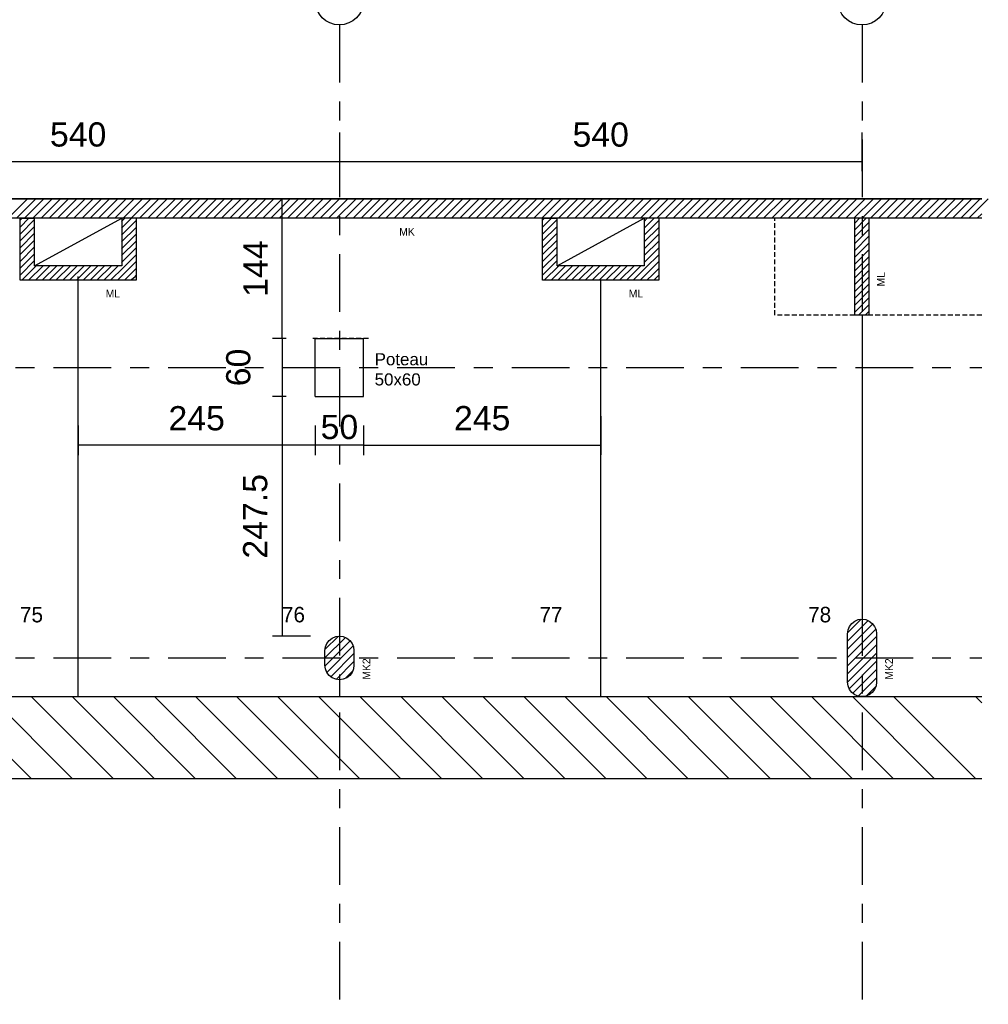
# Model space of a CAD drawing. Header units: centimetres. Extents: x -457644 to -429081, y -148214 to -140337.
# Tile 20 of 31: x -432332 to -431331, y -143036 to -142019. Entities that reach past the tile are written whole.
import ezdxf

# ---------------------------------------------------------------- set-up
doc = ezdxf.new("R2010")
doc.units = ezdxf.units.CM
doc.header["$LTSCALE"] = 20
for name, pattern in [('CACHE', [0.375, 0.25, -0.125]), ('DXK_LINE_DOT3', [5.9187, 2.979, -0.9799, 0.9799, -0.9799]), ('HIDDEN', [0.375, 0.25, -0.125])]:
    doc.linetypes.add(name, pattern=pattern)
doc.layers.get('DEFPOINTS').update_dxf_attribs({"color": 31})
for name, color, linetype in [('1', 7, 'Continuous'), ('100', 7, 'Continuous'), ('120', 7, 'Continuous'), ('130', 7, 'Continuous'), ('150', 7, 'Continuous'), ('3', 7, 'Continuous'), ('GO-0-COTES', 3, 'Continuous'), ('GO-1-BET-CAC', 6, 'CACHE'), ('GO-1-BET-POT', 40, 'Continuous'), ('MAILLAGE', 7, 'Continuous')]:
    doc.layers.add(name, color=color, linetype=linetype)
doc.layers.add('S-FNDN-____-IDEN', color=7, linetype='Continuous', lineweight=30)
doc.styles.add('Arial', font='arial.ttf')
doc.styles.add('MTFONT', font='txt')
doc.dimstyles.new('EO100', dxfattribs={"dimtxt": 25, "dimasz": 0.2, "dimexe": 10, "dimexo": 30, "dimgap": 15, "dimtad": 1, "dimdec": 1, "dimrnd": 0.5, "dimdsep": 46, "dimtxsty": 'Arial', "dimblk": 'ARCHTICK', "dimcen": 20, "dimclrd": 256, "dimclre": 256, "dimclrt": 7, "dimadec": 3, "dimazin": 0, "dimtfac": 1, "dimtdec": 1, "dimtofl": 0, "dimtmove": 2, "dimatfit": 3, "dimldrblk": 'ARCHTICK', "dimfxl": 30, "dimfxlon": 1, "dimtolj": 1, "dimtzin": 0, "dimarcsym": 0})

# ---------------------------------------------------------------- blocks, each defined once
blk = doc.blocks.new('_ArchTick')
at = {"color": 0, "linetype": 'ByBlock', "const_width": 0.15}
blk.add_lwpolyline([(-0.5, -0.5), (0.5, 0.5)], dxfattribs=at)
blk = doc.blocks.new('*D75')
at = {"layer": 'DEFPOINTS', "color": 0, "transparency": 16777216}
for p in [(-432541.5, -142024.5), (-432001.5, -142024.5), (-432001.5, -142165.6)]:
    blk.add_point(p, dxfattribs=at)
at = {"layer": 'GO-0-COTES', "lineweight": -2, "transparency": 16777216}
for p, q in [((-432541.5, -142135.6), (-432541.5, -142175.6)), ((-432001.5, -142135.6), (-432001.5, -142175.6)), ((-432541.5, -142165.6), (-432001.5, -142165.6))]:
    blk.add_line(p, q, dxfattribs=at)
at = {"layer": 'GO-0-COTES', "lineweight": -2, "transparency": 16777216, "xscale": 0.2, "yscale": 0.2, "zscale": 0.2, "rotation": 180}
blk.add_blockref('_ArchTick', (-432541.5, -142165.6), dxfattribs=at)
at = {"layer": 'GO-0-COTES', "lineweight": -2, "transparency": 16777216, "xscale": 0.2, "yscale": 0.2, "zscale": 0.2}
blk.add_blockref('_ArchTick', (-432001.5, -142165.6), dxfattribs=at)
at = {"layer": 'GO-0-COTES', "color": 7, "transparency": 16777216, "insert": (-432271.5, -142137.8), "char_height": 25, "attachment_point": 5, "style": 'Arial'}
blk.add_mtext('\\A1;540', dxfattribs=at)
blk = doc.blocks.new('*D76')
at = {"layer": 'DEFPOINTS', "color": 0, "transparency": 16777216}
for p in [(-432001.5, -142024.5), (-431461.5, -142024.5), (-431461.5, -142165.6)]:
    blk.add_point(p, dxfattribs=at)
at = {"layer": 'GO-0-COTES', "lineweight": -2, "transparency": 16777216}
for p, q in [((-432001.5, -142135.6), (-432001.5, -142175.6)), ((-431461.5, -142135.6), (-431461.5, -142175.6)), ((-432001.5, -142165.6), (-431461.5, -142165.6))]:
    blk.add_line(p, q, dxfattribs=at)
at = {"layer": 'GO-0-COTES', "lineweight": -2, "transparency": 16777216, "xscale": 0.2, "yscale": 0.2, "zscale": 0.2, "rotation": 180}
blk.add_blockref('_ArchTick', (-432001.5, -142165.6), dxfattribs=at)
at = {"layer": 'GO-0-COTES', "lineweight": -2, "transparency": 16777216, "xscale": 0.2, "yscale": 0.2, "zscale": 0.2}
blk.add_blockref('_ArchTick', (-431461.5, -142165.6), dxfattribs=at)
at = {"layer": 'GO-0-COTES', "color": 7, "transparency": 16777216, "insert": (-431731.5, -142137.9), "char_height": 25, "attachment_point": 5, "style": 'Arial'}
blk.add_mtext('\\A1;540', dxfattribs=at)
blk = doc.blocks.new('*D85')
at = {"layer": 'DEFPOINTS', "color": 0, "transparency": 16777216}
for p in [(-432026.6, -142348.3), (-432060.7, -142408.3), (-432026.6, -142408.3)]:
    blk.add_point(p, dxfattribs=at)
at = {"layer": 'GO-0-COTES', "lineweight": -2, "transparency": 16777216}
for p, q in [((-432056.6, -142348.3), (-432070.7, -142348.3)), ((-432060.7, -142348.3), (-432060.7, -142408.3)), ((-432056.6, -142408.3), (-432070.7, -142408.3))]:
    blk.add_line(p, q, dxfattribs=at)
at = {"layer": 'GO-0-COTES', "lineweight": -2, "transparency": 16777216, "xscale": 0.2, "yscale": 0.2, "zscale": 0.2}
for p, rotation in [((-432060.7, -142348.3), 90), ((-432060.7, -142408.3), 270)]:
    blk.add_blockref('_ArchTick', p, dxfattribs=dict(at, rotation=rotation))
at = {"layer": 'GO-0-COTES', "color": 7, "transparency": 16777216, "insert": (-432105.9, -142378.3), "char_height": 25, "attachment_point": 5, "rotation": 90, "style": 'Arial'}
blk.add_mtext('\\A1;60', dxfattribs=at)
blk = doc.blocks.new('*D83')
at = {"layer": 'DEFPOINTS', "color": 0, "transparency": 16777216}
for p in [(-432060.7, -142204.2), (-432026.5, -142204.2), (-432026.5, -142348.3)]:
    blk.add_point(p, dxfattribs=at)
at = {"layer": 'GO-0-COTES', "lineweight": -2, "transparency": 16777216}
for p, q in [((-432056.5, -142204.2), (-432070.7, -142204.2)), ((-432060.7, -142348.3), (-432060.7, -142204.2)), ((-432056.5, -142348.3), (-432070.7, -142348.3))]:
    blk.add_line(p, q, dxfattribs=at)
at = {"layer": 'GO-0-COTES', "lineweight": -2, "transparency": 16777216, "xscale": 0.2, "yscale": 0.2, "zscale": 0.2}
for p, rotation in [((-432060.7, -142204.2), 90), ((-432060.7, -142348.3), 270)]:
    blk.add_blockref('_ArchTick', p, dxfattribs=dict(at, rotation=rotation))
at = {"layer": 'GO-0-COTES', "color": 7, "transparency": 16777216, "insert": (-432088.3, -142276.2), "char_height": 25, "attachment_point": 5, "rotation": 90, "style": 'Arial'}
blk.add_mtext('\\A1;144', dxfattribs=at)
blk = doc.blocks.new('*D84')
at = {"layer": 'DEFPOINTS', "color": 0, "transparency": 16777216}
for p in [(-432026.5, -142408.3), (-432060.6, -142655.7), (-432001.5, -142655.7)]:
    blk.add_point(p, dxfattribs=at)
at = {"layer": 'GO-0-COTES', "lineweight": -2, "transparency": 16777216}
for p, q in [((-432056.5, -142408.3), (-432070.6, -142408.3)), ((-432060.6, -142408.3), (-432060.6, -142655.7)), ((-432031.5, -142655.7), (-432070.6, -142655.7))]:
    blk.add_line(p, q, dxfattribs=at)
at = {"layer": 'GO-0-COTES', "lineweight": -2, "transparency": 16777216, "xscale": 0.2, "yscale": 0.2, "zscale": 0.2}
for p, rotation in [((-432060.6, -142408.3), 90), ((-432060.6, -142655.7), 270)]:
    blk.add_blockref('_ArchTick', p, dxfattribs=dict(at, rotation=rotation))
at = {"layer": 'GO-0-COTES', "color": 7, "transparency": 16777216, "insert": (-432088.4, -142532), "char_height": 25, "attachment_point": 5, "rotation": 90, "style": 'Arial'}
blk.add_mtext('\\A1;247.5', dxfattribs=at)
blk = doc.blocks.new('*D86')
at = {"layer": 'DEFPOINTS', "color": 0, "transparency": 16777216}
for p in [(-431731.5, -142348.3), (-431976.5, -142408.3), (-431731.5, -142458.6)]:
    blk.add_point(p, dxfattribs=at)
at = {"layer": 'GO-0-COTES', "lineweight": -2, "transparency": 16777216}
for p, q in [((-431731.5, -142428.6), (-431731.5, -142468.6)), ((-431976.5, -142438.3), (-431976.5, -142468.6)), ((-431976.5, -142458.6), (-431731.5, -142458.6))]:
    blk.add_line(p, q, dxfattribs=at)
at = {"layer": 'GO-0-COTES', "lineweight": -2, "transparency": 16777216, "xscale": 0.2, "yscale": 0.2, "zscale": 0.2, "rotation": 180}
blk.add_blockref('_ArchTick', (-431976.5, -142458.6), dxfattribs=at)
at = {"layer": 'GO-0-COTES', "lineweight": -2, "transparency": 16777216, "xscale": 0.2, "yscale": 0.2, "zscale": 0.2}
blk.add_blockref('_ArchTick', (-431731.5, -142458.6), dxfattribs=at)
at = {"layer": 'GO-0-COTES', "color": 7, "transparency": 16777216, "insert": (-431854, -142430.8), "char_height": 25, "attachment_point": 5, "style": 'Arial'}
blk.add_mtext('\\A1;245', dxfattribs=at)
blk = doc.blocks.new('*D87')
at = {"layer": 'DEFPOINTS', "color": 0, "transparency": 16777216}
for p in [(-432026.5, -142408.3), (-431976.5, -142408.3), (-432026.5, -142458.7)]:
    blk.add_point(p, dxfattribs=at)
at = {"layer": 'GO-0-COTES', "lineweight": -2, "transparency": 16777216}
for p, q in [((-432026.5, -142438.3), (-432026.5, -142468.7)), ((-431976.5, -142438.3), (-431976.5, -142468.7)), ((-431976.5, -142458.7), (-432026.5, -142458.7))]:
    blk.add_line(p, q, dxfattribs=at)
at = {"layer": 'GO-0-COTES', "lineweight": -2, "transparency": 16777216, "xscale": 0.2, "yscale": 0.2, "zscale": 0.2, "rotation": 180}
blk.add_blockref('_ArchTick', (-432026.5, -142458.7), dxfattribs=at)
at = {"layer": 'GO-0-COTES', "lineweight": -2, "transparency": 16777216, "xscale": 0.2, "yscale": 0.2, "zscale": 0.2}
blk.add_blockref('_ArchTick', (-431976.5, -142458.7), dxfattribs=at)
at = {"layer": 'GO-0-COTES', "color": 7, "transparency": 16777216, "insert": (-432001.5, -142439.9), "char_height": 25, "attachment_point": 5, "style": 'Arial'}
blk.add_mtext('\\A1;50', dxfattribs=at)
blk = doc.blocks.new('*D88')
at = {"layer": 'DEFPOINTS', "color": 0, "transparency": 16777216}
for p in [(-432271.5, -142408.3), (-432026.5, -142408.3), (-432271.5, -142458.7)]:
    blk.add_point(p, dxfattribs=at)
at = {"layer": 'GO-0-COTES', "lineweight": -2, "transparency": 16777216}
for p, q in [((-432271.5, -142438.3), (-432271.5, -142468.7)), ((-432026.5, -142438.3), (-432026.5, -142468.7)), ((-432026.5, -142458.7), (-432271.5, -142458.7))]:
    blk.add_line(p, q, dxfattribs=at)
at = {"layer": 'GO-0-COTES', "lineweight": -2, "transparency": 16777216, "xscale": 0.2, "yscale": 0.2, "zscale": 0.2, "rotation": 180}
blk.add_blockref('_ArchTick', (-432271.5, -142458.7), dxfattribs=at)
at = {"layer": 'GO-0-COTES', "lineweight": -2, "transparency": 16777216, "xscale": 0.2, "yscale": 0.2, "zscale": 0.2}
blk.add_blockref('_ArchTick', (-432026.5, -142458.7), dxfattribs=at)
at = {"layer": 'GO-0-COTES', "color": 7, "transparency": 16777216, "insert": (-432149, -142430.9), "char_height": 25, "attachment_point": 5, "style": 'Arial'}
blk.add_mtext('\\A1;245', dxfattribs=at)

msp = doc.modelspace()

# ---------------------------------------------------------------- linework, layer by layer
at = {"layer": '1', "color": 251, "linetype": 'HIDDEN', "true_color": 0x636466}
for p, q in [((-431551.48, -142324.19), (-431551.48, -142224.19)), ((-431461.48, -142324.19), (-431551.48, -142324.19)), ((-431337.78, -142324.19), (-431461.48, -142324.19))]:
    msp.add_line(p, q, dxfattribs=at)
at = {"layer": '1', "color": 251, "linetype": 'Continuous', "true_color": 0x636466}
for p, q in [((-432271.48, -142718.24), (-432271.48, -142284.19)), ((-431731.48, -142718.24), (-431731.48, -142288.19)), ((-431461.48, -142324.19), (-431461.48, -142638.24, 0)), ((-432001.49, -142703.24, 0), (-432001.49, -142718.24, 0)), ((-432001.49, -142703.24), (-432001.49, -142718.24)), ((-432528.98, -142718.24), (-431473.98, -142718.24)), ((-431448.98, -142718.24), (-431337.78, -142718.24)), ((-431337.78, -142803.24), (-435051.48, -142803.24))]:
    msp.add_line(p, q, dxfattribs=at)
for points in [[(-435051.48, -142803.24, 0), (-435051.48, -142685.74, 0), (-434793.98, -142685.74, 0), (-434793.98, -142718.24, 0), (-431337.78, -142718.24, 0)], [(-432319.83, -142803.24, 0), (-432404.8, -142718.27, 0)], [(-432277.41, -142803.24, 0), (-432362.37, -142718.27, 0)], [(-432234.98, -142803.24, 0), (-432319.94, -142718.27, 0)], [(-432192.55, -142803.24, 0), (-432277.52, -142718.27, 0)], [(-432150.13, -142803.24, 0), (-432235.09, -142718.27, 0)], [(-432107.7, -142803.24, 0), (-432192.66, -142718.27, 0)], [(-432065.27, -142803.24, 0), (-432150.24, -142718.27, 0)], [(-432022.85, -142803.24, 0), (-432107.81, -142718.27, 0)], [(-431980.42, -142803.24, 0), (-432065.39, -142718.27, 0)], [(-431938, -142803.24, 0), (-432022.96, -142718.27, 0)], [(-431895.57, -142803.24, 0), (-431980.53, -142718.27, 0)], [(-431853.14, -142803.24, 0), (-431938.11, -142718.27, 0)], [(-431810.72, -142803.24, 0), (-431895.68, -142718.27, 0)], [(-431768.29, -142803.24, 0), (-431853.25, -142718.27, 0)], [(-431725.86, -142803.24, 0), (-431810.83, -142718.27, 0)], [(-431683.44, -142803.24, 0), (-431768.4, -142718.27, 0)], [(-431641.01, -142803.24, 0), (-431725.97, -142718.27, 0)], [(-431598.59, -142803.24, 0), (-431683.55, -142718.27, 0)], [(-431556.16, -142803.24, 0), (-431641.12, -142718.27, 0)], [(-431513.73, -142803.24, 0), (-431598.7, -142718.27, 0)], [(-431471.31, -142803.24, 0), (-431556.27, -142718.27, 0)], [(-431428.88, -142803.24, 0), (-431513.84, -142718.27, 0)], [(-431386.45, -142803.24, 0), (-431471.42, -142718.27, 0)], [(-431344.03, -142803.24, 0), (-431428.99, -142718.27, 0)], [(-431337.78, -142724.64, 0), (-431344.14, -142718.27, 0)], [(-431337.78, -142803.24, 0), (-435051.48, -142803.24, 0)]]:
    msp.add_polyline3d(points, dxfattribs=at)
at = {"layer": '100', "color": 251, "linetype": 'Continuous', "true_color": 0x636466}
for points in [[(-431337.78, -142204.19, 0), (-435071.55, -142204.19, 0), (-435071.55, -143036, 0)], [(-431337.78, -142204.19, 0), (-435071.55, -142204.19, 0)]]:
    msp.add_polyline3d(points, dxfattribs=at)
at = {"layer": '150', "color": 251, "linetype": 'Continuous', "true_color": 0x636466}
for p, q in [((-432316.48, -142273.19), (-432226.48, -142224.19)), ((-431776.48, -142273.19), (-431686.48, -142224.19))]:
    msp.add_line(p, q, dxfattribs=at)
for points in [[(-432858.47, -142204.19, 0), (-431337.78, -142204.19, 0)], [(-432323.77, -142204.14, 0), (-432343.8, -142224.17, 0)], [(-432323.77, -142204.14, 0), (-432343.8, -142224.17, 0)], [(-432315.29, -142204.14, 0), (-432335.31, -142224.17, 0)], [(-432315.29, -142204.14, 0), (-432335.31, -142224.17, 0)], [(-432306.8, -142204.14, 0), (-432326.83, -142224.17, 0)], [(-432306.8, -142204.14, 0), (-432326.83, -142224.17, 0)], [(-432298.31, -142204.14, 0), (-432318.34, -142224.17, 0)], [(-432298.31, -142204.14, 0), (-432318.34, -142224.17, 0)], [(-432289.83, -142204.14, 0), (-432309.86, -142224.17, 0)], [(-432289.83, -142204.14, 0), (-432309.86, -142224.17, 0)], [(-432281.34, -142204.14, 0), (-432301.37, -142224.17, 0)], [(-432281.34, -142204.14, 0), (-432301.37, -142224.17, 0)], [(-432272.86, -142204.14, 0), (-432292.89, -142224.17, 0)], [(-432272.86, -142204.14, 0), (-432292.89, -142224.17, 0)], [(-432264.37, -142204.14, 0), (-432284.4, -142224.17, 0)], [(-432264.37, -142204.14, 0), (-432284.4, -142224.17, 0)], [(-432255.89, -142204.14, 0), (-432275.92, -142224.17, 0)], [(-432255.89, -142204.14, 0), (-432275.92, -142224.17, 0)], [(-432247.4, -142204.14, 0), (-432267.43, -142224.17, 0)], [(-432247.4, -142204.14, 0), (-432267.43, -142224.17, 0)], [(-432238.92, -142204.14, 0), (-432258.94, -142224.17, 0)], [(-432238.92, -142204.14, 0), (-432258.94, -142224.17, 0)], [(-432230.43, -142204.14, 0), (-432250.46, -142224.17, 0)], [(-432230.43, -142204.14, 0), (-432250.46, -142224.17, 0)], [(-432221.94, -142204.14, 0), (-432241.97, -142224.17, 0)], [(-432221.94, -142204.14, 0), (-432241.97, -142224.17, 0)], [(-432213.46, -142204.14, 0), (-432233.49, -142224.17, 0)], [(-432213.46, -142204.14, 0), (-432233.49, -142224.17, 0)], [(-432204.97, -142204.14, 0), (-432225, -142224.17, 0)], [(-432204.97, -142204.14, 0), (-432225, -142224.17, 0)], [(-432196.49, -142204.14, 0), (-432216.52, -142224.17, 0)], [(-432196.49, -142204.14, 0), (-432216.52, -142224.17, 0)], [(-432188, -142204.14, 0), (-432208.03, -142224.17, 0)], [(-432188, -142204.14, 0), (-432208.03, -142224.17, 0)], [(-432179.52, -142204.14, 0), (-432199.55, -142224.17, 0)], [(-432179.52, -142204.14, 0), (-432199.55, -142224.17, 0)], [(-432171.03, -142204.14, 0), (-432191.06, -142224.17, 0)], [(-432171.03, -142204.14, 0), (-432191.06, -142224.17, 0)], [(-432162.55, -142204.14, 0), (-432182.58, -142224.17, 0)], [(-432162.55, -142204.14, 0), (-432182.58, -142224.17, 0)], [(-432154.06, -142204.14, 0), (-432174.09, -142224.17, 0)], [(-432154.06, -142204.14, 0), (-432174.09, -142224.17, 0)], [(-432145.58, -142204.14, 0), (-432165.6, -142224.17, 0)], [(-432145.58, -142204.14, 0), (-432165.6, -142224.17, 0)], [(-432137.09, -142204.14, 0), (-432157.12, -142224.17, 0)], [(-432137.09, -142204.14, 0), (-432157.12, -142224.17, 0)], [(-432128.6, -142204.14, 0), (-432148.63, -142224.17, 0)], [(-432128.6, -142204.14, 0), (-432148.63, -142224.17, 0)], [(-432120.12, -142204.14, 0), (-432140.15, -142224.17, 0)], [(-432120.12, -142204.14, 0), (-432140.15, -142224.17, 0)], [(-432111.63, -142204.14, 0), (-432131.66, -142224.17, 0)], [(-432111.63, -142204.14, 0), (-432131.66, -142224.17, 0)], [(-432103.15, -142204.14, 0), (-432123.18, -142224.17, 0)], [(-432103.15, -142204.14, 0), (-432123.18, -142224.17, 0)], [(-432094.66, -142204.14, 0), (-432114.69, -142224.17, 0)], [(-432094.66, -142204.14, 0), (-432114.69, -142224.17, 0)], [(-432086.18, -142204.14, 0), (-432106.21, -142224.17, 0)], [(-432086.18, -142204.14, 0), (-432106.21, -142224.17, 0)], [(-432077.69, -142204.14, 0), (-432097.72, -142224.17, 0)], [(-432077.69, -142204.14, 0), (-432097.72, -142224.17, 0)], [(-432069.21, -142204.14, 0), (-432089.24, -142224.17, 0)], [(-432069.21, -142204.14, 0), (-432089.24, -142224.17, 0)], [(-432060.72, -142204.14, 0), (-432080.75, -142224.17, 0)], [(-432060.72, -142204.14, 0), (-432080.75, -142224.17, 0)], [(-432052.24, -142204.14, 0), (-432072.26, -142224.17, 0)], [(-432052.24, -142204.14, 0), (-432072.26, -142224.17, 0)], [(-432043.75, -142204.14, 0), (-432063.78, -142224.17, 0)], [(-432043.75, -142204.14, 0), (-432063.78, -142224.17, 0)], [(-432035.26, -142204.14, 0), (-432055.29, -142224.17, 0)], [(-432035.26, -142204.14, 0), (-432055.29, -142224.17, 0)], [(-432026.78, -142204.14, 0), (-432046.81, -142224.17, 0)], [(-432026.78, -142204.14, 0), (-432046.81, -142224.17, 0)], [(-432018.29, -142204.14, 0), (-432038.32, -142224.17, 0)], [(-432018.29, -142204.14, 0), (-432038.32, -142224.17, 0)], [(-432009.81, -142204.14, 0), (-432029.84, -142224.17, 0)], [(-432009.81, -142204.14, 0), (-432029.84, -142224.17, 0)], [(-432001.32, -142204.14, 0), (-432021.35, -142224.17, 0)], [(-432001.32, -142204.14, 0), (-432021.35, -142224.17, 0)], [(-431992.84, -142204.14, 0), (-432012.87, -142224.17, 0)], [(-431992.84, -142204.14, 0), (-432012.87, -142224.17, 0)], [(-431984.35, -142204.14, 0), (-432004.38, -142224.17, 0)], [(-431984.35, -142204.14, 0), (-432004.38, -142224.17, 0)], [(-431975.87, -142204.14, 0), (-431995.89, -142224.17, 0)], [(-431975.87, -142204.14, 0), (-431995.89, -142224.17, 0)], [(-431967.38, -142204.14, 0), (-431987.41, -142224.17, 0)], [(-431967.38, -142204.14, 0), (-431987.41, -142224.17, 0)], [(-431958.9, -142204.14, 0), (-431978.92, -142224.17, 0)], [(-431958.9, -142204.14, 0), (-431978.92, -142224.17, 0)], [(-431950.41, -142204.14, 0), (-431970.44, -142224.17, 0)], [(-431950.41, -142204.14, 0), (-431970.44, -142224.17, 0)], [(-431941.92, -142204.14, 0), (-431961.95, -142224.17, 0)], [(-431941.92, -142204.14, 0), (-431961.95, -142224.17, 0)], [(-431933.44, -142204.14, 0), (-431953.47, -142224.17, 0)], [(-431933.44, -142204.14, 0), (-431953.47, -142224.17, 0)], [(-431924.95, -142204.14, 0), (-431944.98, -142224.17, 0)], [(-431924.95, -142204.14, 0), (-431944.98, -142224.17, 0)], [(-431916.47, -142204.14, 0), (-431936.5, -142224.17, 0)], [(-431916.47, -142204.14, 0), (-431936.5, -142224.17, 0)], [(-431907.98, -142204.14, 0), (-431928.01, -142224.17, 0)], [(-431907.98, -142204.14, 0), (-431928.01, -142224.17, 0)], [(-431899.5, -142204.14, 0), (-431919.53, -142224.17, 0)], [(-431899.5, -142204.14, 0), (-431919.53, -142224.17, 0)], [(-431891.01, -142204.14, 0), (-431911.04, -142224.17, 0)], [(-431891.01, -142204.14, 0), (-431911.04, -142224.17, 0)], [(-431882.53, -142204.14, 0), (-431902.55, -142224.17, 0)], [(-431882.53, -142204.14, 0), (-431902.55, -142224.17, 0)], [(-431874.04, -142204.14, 0), (-431894.07, -142224.17, 0)], [(-431874.04, -142204.14, 0), (-431894.07, -142224.17, 0)], [(-431865.55, -142204.14, 0), (-431885.58, -142224.17, 0)], [(-431865.55, -142204.14, 0), (-431885.58, -142224.17, 0)], [(-431857.07, -142204.14, 0), (-431877.1, -142224.17, 0)], [(-431857.07, -142204.14, 0), (-431877.1, -142224.17, 0)], [(-431848.58, -142204.14, 0), (-431868.61, -142224.17, 0)], [(-431848.58, -142204.14, 0), (-431868.61, -142224.17, 0)], [(-431840.1, -142204.14, 0), (-431860.13, -142224.17, 0)], [(-431840.1, -142204.14, 0), (-431860.13, -142224.17, 0)], [(-431831.61, -142204.14, 0), (-431851.64, -142224.17, 0)], [(-431831.61, -142204.14, 0), (-431851.64, -142224.17, 0)], [(-431823.13, -142204.14, 0), (-431843.16, -142224.17, 0)], [(-431823.13, -142204.14, 0), (-431843.16, -142224.17, 0)], [(-431814.64, -142204.14, 0), (-431834.67, -142224.17, 0)], [(-431814.64, -142204.14, 0), (-431834.67, -142224.17, 0)], [(-431806.16, -142204.14, 0), (-431826.19, -142224.17, 0)], [(-431806.16, -142204.14, 0), (-431826.19, -142224.17, 0)], [(-431797.67, -142204.14, 0), (-431817.7, -142224.17, 0)], [(-431797.67, -142204.14, 0), (-431817.7, -142224.17, 0)], [(-431789.19, -142204.14, 0), (-431809.21, -142224.17, 0)], [(-431789.19, -142204.14, 0), (-431809.21, -142224.17, 0)], [(-431780.7, -142204.14, 0), (-431800.73, -142224.17, 0)], [(-431780.7, -142204.14, 0), (-431800.73, -142224.17, 0)], [(-431772.21, -142204.14, 0), (-431792.24, -142224.17, 0)], [(-431772.21, -142204.14, 0), (-431792.24, -142224.17, 0)], [(-431763.73, -142204.14, 0), (-431783.76, -142224.17, 0)], [(-431763.73, -142204.14, 0), (-431783.76, -142224.17, 0)], [(-431755.24, -142204.14, 0), (-431775.27, -142224.17, 0)], [(-431755.24, -142204.14, 0), (-431775.27, -142224.17, 0)], [(-431746.76, -142204.14, 0), (-431766.79, -142224.17, 0)], [(-431746.76, -142204.14, 0), (-431766.79, -142224.17, 0)], [(-431738.27, -142204.14, 0), (-431758.3, -142224.17, 0)], [(-431738.27, -142204.14, 0), (-431758.3, -142224.17, 0)], [(-431729.79, -142204.14, 0), (-431749.82, -142224.17, 0)], [(-431729.79, -142204.14, 0), (-431749.82, -142224.17, 0)], [(-431721.3, -142204.14, 0), (-431741.33, -142224.17, 0)], [(-431721.3, -142204.14, 0), (-431741.33, -142224.17, 0)], [(-431712.82, -142204.14, 0), (-431732.85, -142224.17, 0)], [(-431712.82, -142204.14, 0), (-431732.85, -142224.17, 0)], [(-431704.33, -142204.14, 0), (-431724.36, -142224.17, 0)], [(-431704.33, -142204.14, 0), (-431724.36, -142224.17, 0)], [(-431695.85, -142204.14, 0), (-431715.87, -142224.17, 0)], [(-431695.85, -142204.14, 0), (-431715.87, -142224.17, 0)], [(-431687.36, -142204.14, 0), (-431707.39, -142224.17, 0)], [(-431687.36, -142204.14, 0), (-431707.39, -142224.17, 0)], [(-431678.87, -142204.14, 0), (-431698.9, -142224.17, 0)], [(-431678.87, -142204.14, 0), (-431698.9, -142224.17, 0)], [(-431670.39, -142204.14, 0), (-431690.42, -142224.17, 0)], [(-431670.39, -142204.14, 0), (-431690.42, -142224.17, 0)], [(-431661.9, -142204.14, 0), (-431681.93, -142224.17, 0)], [(-431661.9, -142204.14, 0), (-431681.93, -142224.17, 0)], [(-431653.42, -142204.14, 0), (-431673.45, -142224.17, 0)], [(-431653.42, -142204.14, 0), (-431673.45, -142224.17, 0)], [(-431644.93, -142204.14, 0), (-431664.96, -142224.17, 0)], [(-431644.93, -142204.14, 0), (-431664.96, -142224.17, 0)], [(-431636.45, -142204.14, 0), (-431656.48, -142224.17, 0)], [(-431636.45, -142204.14, 0), (-431656.48, -142224.17, 0)], [(-431627.96, -142204.14, 0), (-431647.99, -142224.17, 0)], [(-431627.96, -142204.14, 0), (-431647.99, -142224.17, 0)], [(-431619.48, -142204.14, 0), (-431639.5, -142224.17, 0)], [(-431619.48, -142204.14, 0), (-431639.5, -142224.17, 0)], [(-431610.99, -142204.14, 0), (-431631.02, -142224.17, 0)], [(-431610.99, -142204.14, 0), (-431631.02, -142224.17, 0)], [(-431602.51, -142204.14, 0), (-431622.53, -142224.17, 0)], [(-431602.51, -142204.14, 0), (-431622.53, -142224.17, 0)], [(-431594.02, -142204.14, 0), (-431614.05, -142224.17, 0)], [(-431594.02, -142204.14, 0), (-431614.05, -142224.17, 0)], [(-431585.53, -142204.14, 0), (-431605.56, -142224.17, 0)], [(-431585.53, -142204.14, 0), (-431605.56, -142224.17, 0)], [(-431577.05, -142204.14, 0), (-431597.08, -142224.17, 0)], [(-431577.05, -142204.14, 0), (-431597.08, -142224.17, 0)], [(-431568.56, -142204.14, 0), (-431588.59, -142224.17, 0)], [(-431568.56, -142204.14, 0), (-431588.59, -142224.17, 0)], [(-431560.08, -142204.14, 0), (-431580.11, -142224.17, 0)], [(-431560.08, -142204.14, 0), (-431580.11, -142224.17, 0)], [(-431551.59, -142204.14, 0), (-431571.62, -142224.17, 0)], [(-431551.59, -142204.14, 0), (-431571.62, -142224.17, 0)], [(-431543.11, -142204.14, 0), (-431563.14, -142224.17, 0)], [(-431543.11, -142204.14, 0), (-431563.14, -142224.17, 0)], [(-431534.62, -142204.14, 0), (-431554.65, -142224.17, 0)], [(-431534.62, -142204.14, 0), (-431554.65, -142224.17, 0)], [(-431526.14, -142204.14, 0), (-431546.16, -142224.17, 0)], [(-431526.14, -142204.14, 0), (-431546.16, -142224.17, 0)], [(-431517.65, -142204.14, 0), (-431537.68, -142224.17, 0)], [(-431517.65, -142204.14, 0), (-431537.68, -142224.17, 0)], [(-431509.16, -142204.14, 0), (-431529.19, -142224.17, 0)], [(-431509.16, -142204.14, 0), (-431529.19, -142224.17, 0)], [(-431500.68, -142204.14, 0), (-431520.71, -142224.17, 0)], [(-431500.68, -142204.14, 0), (-431520.71, -142224.17, 0)], [(-431492.19, -142204.14, 0), (-431512.22, -142224.17, 0)], [(-431492.19, -142204.14, 0), (-431512.22, -142224.17, 0)], [(-431483.71, -142204.14, 0), (-431503.74, -142224.17, 0)], [(-431483.71, -142204.14, 0), (-431503.74, -142224.17, 0)], [(-431475.22, -142204.14, 0), (-431495.25, -142224.17, 0)], [(-431475.22, -142204.14, 0), (-431495.25, -142224.17, 0)], [(-431466.74, -142204.14, 0), (-431486.77, -142224.17, 0)], [(-431466.74, -142204.14, 0), (-431486.77, -142224.17, 0)], [(-431458.25, -142204.14, 0), (-431478.28, -142224.17, 0)], [(-431458.25, -142204.14, 0), (-431478.28, -142224.17, 0)], [(-431449.77, -142204.14, 0), (-431469.8, -142224.17, 0)], [(-431449.77, -142204.14, 0), (-431469.8, -142224.17, 0)], [(-431441.28, -142204.14, 0), (-431461.31, -142224.17, 0)], [(-431441.28, -142204.14, 0), (-431461.31, -142224.17, 0)], [(-431432.8, -142204.14, 0), (-431452.82, -142224.17, 0)], [(-431432.8, -142204.14, 0), (-431452.82, -142224.17, 0)], [(-431424.31, -142204.14, 0), (-431444.34, -142224.17, 0)], [(-431424.31, -142204.14, 0), (-431444.34, -142224.17, 0)], [(-431415.82, -142204.14, 0), (-431435.85, -142224.17, 0)], [(-431415.82, -142204.14, 0), (-431435.85, -142224.17, 0)], [(-431407.34, -142204.14, 0), (-431427.37, -142224.17, 0)], [(-431407.34, -142204.14, 0), (-431427.37, -142224.17, 0)], [(-431398.85, -142204.14, 0), (-431418.88, -142224.17, 0)], [(-431398.85, -142204.14, 0), (-431418.88, -142224.17, 0)], [(-431390.37, -142204.14, 0), (-431410.4, -142224.17, 0)], [(-431390.37, -142204.14, 0), (-431410.4, -142224.17, 0)], [(-431381.88, -142204.14, 0), (-431401.91, -142224.17, 0)], [(-431381.88, -142204.14, 0), (-431401.91, -142224.17, 0)], [(-431373.4, -142204.14, 0), (-431393.43, -142224.17, 0)], [(-431373.4, -142204.14, 0), (-431393.43, -142224.17, 0)], [(-431364.91, -142204.14, 0), (-431384.94, -142224.17, 0)], [(-431364.91, -142204.14, 0), (-431384.94, -142224.17, 0)], [(-431356.43, -142204.14, 0), (-431376.46, -142224.17, 0)], [(-431356.43, -142204.14, 0), (-431376.46, -142224.17, 0)], [(-431347.94, -142204.14, 0), (-431367.97, -142224.17, 0)], [(-431347.94, -142204.14, 0), (-431367.97, -142224.17, 0)], [(-431339.46, -142204.14, 0), (-431359.48, -142224.17, 0)], [(-431339.46, -142204.14, 0), (-431359.48, -142224.17, 0)], [(-431330.97, -142204.14, 0), (-431351, -142224.17, 0)], [(-431330.97, -142204.14, 0), (-431351, -142224.17, 0)], [(-431337.78, -142219.44, 0), (-431342.51, -142224.17, 0)], [(-431337.78, -142224.19, 0), (-432901.48, -142224.19, 0)], [(-432322.38, -142224.24, 0), (-432331.53, -142233.39, 0)], [(-432329.45, -142224.24, 0), (-432331.53, -142226.32, 0)], [(-432316.53, -142225.46, 0), (-432331.53, -142240.46, 0)], [(-432316.53, -142232.53, 0), (-432331.53, -142247.53, 0)], [(-432331.48, -142288.19, 0), (-432331.48, -142224.19, 0)], [(-432331.48, -142224.19, 0), (-432316.48, -142224.19, 0)], [(-432316.48, -142273.19, 0), (-432316.48, -142224.19, 0)], [(-432216.32, -142224.24, 0), (-432226.53, -142234.46, 0)], [(-432223.39, -142224.24, 0), (-432226.53, -142227.39, 0)], [(-432211.53, -142226.53, 0), (-432226.53, -142241.53, 0)], [(-432226.48, -142224.19, 0), (-432226.48, -142273.19, 0)], [(-432211.48, -142224.19, 0), (-432226.48, -142224.19, 0)], [(-432211.48, -142224.19, 0), (-432211.48, -142288.19, 0)], [(-431782.38, -142224.24, 0), (-431791.53, -142233.39, 0)], [(-431789.45, -142224.24, 0), (-431791.53, -142226.32, 0)], [(-431776.53, -142225.46, 0), (-431791.53, -142240.46, 0)], [(-431776.53, -142232.53, 0), (-431791.53, -142247.53, 0)], [(-431791.48, -142288.19, 0), (-431791.48, -142224.19, 0)], [(-431791.48, -142224.19, 0), (-431776.48, -142224.19, 0)], [(-431776.48, -142273.19, 0), (-431776.48, -142224.19, 0)], [(-431676.32, -142224.24, 0), (-431686.53, -142234.46, 0)], [(-431683.39, -142224.24, 0), (-431686.53, -142227.39, 0)], [(-431671.53, -142226.53, 0), (-431686.53, -142241.53, 0)], [(-431686.48, -142224.19, 0), (-431686.48, -142273.19, 0)], [(-431671.48, -142224.19, 0), (-431686.48, -142224.19, 0)], [(-431671.48, -142224.19, 0), (-431671.48, -142288.19, 0)], [(-431457.09, -142224.22, 0), (-431469.03, -142236.16, 0)], [(-431464.16, -142224.22, 0), (-431469.03, -142229.09, 0)], [(-431454.03, -142228.23, 0), (-431469.03, -142243.23, 0)], [(-431468.98, -142324.19, 0), (-431468.98, -142224.17, 0)], [(-431453.98, -142224.17, 0), (-431468.98, -142224.17, 0)], [(-431453.98, -142324.19, 0), (-431453.98, -142224.17, 0)], [(-432316.53, -142239.6, 0), (-432331.53, -142254.6, 0)], [(-432211.53, -142233.6, 0), (-432226.53, -142248.6, 0)], [(-432211.53, -142240.67, 0), (-432226.53, -142255.67, 0)], [(-431776.53, -142239.6, 0), (-431791.53, -142254.6, 0)], [(-431671.53, -142233.6, 0), (-431686.53, -142248.6, 0)], [(-431671.53, -142240.67, 0), (-431686.53, -142255.67, 0)], [(-431454.03, -142235.3, 0), (-431469.03, -142250.3, 0)], [(-431454.03, -142242.37, 0), (-431469.03, -142257.37, 0)], [(-432316.53, -142246.68, 0), (-432331.53, -142261.68, 0)], [(-432316.53, -142253.75, 0), (-432331.53, -142268.75, 0)], [(-432211.53, -142247.74, 0), (-432226.53, -142262.74, 0)], [(-431776.53, -142246.68, 0), (-431791.53, -142261.68, 0)], [(-431776.53, -142253.75, 0), (-431791.53, -142268.75, 0)], [(-431671.53, -142247.74, 0), (-431686.53, -142262.74, 0)], [(-431454.03, -142249.44, 0), (-431469.03, -142264.44, 0)], [(-432316.53, -142260.82, 0), (-432331.53, -142275.82, 0)], [(-432211.53, -142254.81, 0), (-432226.53, -142269.81, 0)], [(-432211.53, -142261.88, 0), (-432224.71, -142275.06, 0)], [(-431776.53, -142260.82, 0), (-431791.53, -142275.82, 0)], [(-431671.53, -142254.81, 0), (-431686.53, -142269.81, 0)], [(-431671.53, -142261.88, 0), (-431684.71, -142275.06, 0)], [(-431454.03, -142256.51, 0), (-431469.03, -142271.51, 0)], [(-431454.03, -142263.58, 0), (-431469.03, -142278.58, 0)], [(-432316.53, -142267.89, 0), (-432331.53, -142282.89, 0)], [(-432314.81, -142273.24, 0), (-432329.81, -142288.24, 0)], [(-432307.74, -142273.24, 0), (-432322.74, -142288.24, 0)], [(-432226.48, -142273.19, 0), (-432316.48, -142273.19, 0)], [(-432300.67, -142273.24, 0), (-432315.67, -142288.24, 0)], [(-432293.6, -142273.24, 0), (-432308.6, -142288.24, 0)], [(-432286.53, -142273.24, 0), (-432301.53, -142288.24, 0)], [(-432279.46, -142273.24, 0), (-432294.46, -142288.24, 0)], [(-432272.39, -142273.24, 0), (-432287.39, -142288.24, 0)], [(-432265.31, -142273.24, 0), (-432280.31, -142288.24, 0)], [(-432258.24, -142273.24, 0), (-432273.24, -142288.24, 0)], [(-432251.17, -142273.24, 0), (-432266.17, -142288.24, 0)], [(-432244.1, -142273.24, 0), (-432259.1, -142288.24, 0)], [(-432237.03, -142273.24, 0), (-432252.03, -142288.24, 0)], [(-432229.96, -142273.24, 0), (-432244.96, -142288.24, 0)], [(-432211.53, -142268.95, 0), (-432221.17, -142278.6, 0)], [(-431776.53, -142267.89, 0), (-431791.53, -142282.89, 0)], [(-431774.81, -142273.24, 0), (-431789.81, -142288.24, 0)], [(-431767.74, -142273.24, 0), (-431782.74, -142288.24, 0)], [(-431686.48, -142273.19, 0), (-431776.48, -142273.19, 0)], [(-431760.67, -142273.24, 0), (-431775.67, -142288.24, 0)], [(-431753.6, -142273.24, 0), (-431768.6, -142288.24, 0)], [(-431746.53, -142273.24, 0), (-431761.53, -142288.24, 0)], [(-431739.46, -142273.24, 0), (-431754.46, -142288.24, 0)], [(-431732.39, -142273.24, 0), (-431747.39, -142288.24, 0)], [(-431725.32, -142273.24, 0), (-431740.32, -142288.24, 0)], [(-431718.24, -142273.24, 0), (-431733.24, -142288.24, 0)], [(-431711.17, -142273.24, 0), (-431726.17, -142288.24, 0)], [(-431704.1, -142273.24, 0), (-431719.1, -142288.24, 0)], [(-431697.03, -142273.24, 0), (-431712.03, -142288.24, 0)], [(-431689.96, -142273.24, 0), (-431704.96, -142288.24, 0)], [(-431671.53, -142268.95, 0), (-431681.17, -142278.6, 0)], [(-431454.03, -142270.65, 0), (-431469.03, -142285.65, 0)], [(-432224.71, -142275.06, 0), (-432237.89, -142288.24, 0)], [(-432221.17, -142278.6, 0), (-432230.82, -142288.24, 0)], [(-432217.64, -142282.13, 0), (-432223.75, -142288.24, 0)], [(-432211.53, -142276.03, 0), (-432217.64, -142282.13, 0)], [(-432211.53, -142283.1, 0), (-432214.1, -142285.67, 0)], [(-431684.71, -142275.06, 0), (-431697.89, -142288.24, 0)], [(-431681.17, -142278.6, 0), (-431690.82, -142288.24, 0)], [(-431677.64, -142282.13, 0), (-431683.75, -142288.24, 0)], [(-431671.53, -142276.03, 0), (-431677.64, -142282.13, 0)], [(-431671.53, -142283.1, 0), (-431674.1, -142285.67, 0)], [(-431454.03, -142277.73, 0), (-431469.03, -142292.73, 0)], [(-432211.48, -142288.19, 0), (-432331.48, -142288.19, 0)], [(-432214.1, -142285.67, 0), (-432216.68, -142288.24, 0)], [(-431671.48, -142288.19, 0), (-431791.48, -142288.19, 0)], [(-431674.1, -142285.67, 0), (-431676.68, -142288.24, 0)], [(-431454.03, -142284.8, 0), (-431469.03, -142299.8, 0)], [(-431454.03, -142291.87, 0), (-431469.03, -142306.87, 0)], [(-431454.03, -142298.94, 0), (-431469.03, -142313.94, 0)], [(-431454.03, -142306.01, 0), (-431469.03, -142321.01, 0)], [(-431454.03, -142313.08, 0), (-431465.19, -142324.24, 0)], [(-431453.98, -142324.19, 0), (-431468.98, -142324.19, 0)], [(-431454.03, -142320.15, 0), (-431458.12, -142324.24, 0)], [(-431476.43, -142653.23, 0), (-431475.92, -142649.34, 0), (-431474.42, -142645.73, 0), (-431472.04, -142642.62, 0), (-431468.93, -142640.24, 0), (-431465.32, -142638.74, 0), (-431461.43, -142638.23, 0), (-431457.55, -142638.74, 0), (-431453.93, -142640.24, 0), (-431450.83, -142642.62, 0), (-431448.44, -142645.73, 0), (-431446.95, -142649.34, 0), (-431446.43, -142653.23, 0)], [(-431476.43, -142660.81, 0), (-431455.22, -142639.6, 0)], [(-431476.38, -142652.27, 0), (-431462.37, -142638.26, 0)], [(-431476.43, -142669.29, 0), (-431450.32, -142643.18, 0)], [(-431476.43, -142677.77, 0), (-431447.19, -142648.54, 0)], [(-432016.48, -142670.74, 0), (-432015.97, -142666.85, 0), (-432014.47, -142663.24, 0), (-432012.09, -142660.13, 0), (-432008.98, -142657.75, 0), (-432005.36, -142656.25, 0), (-432001.48, -142655.74, 0), (-431997.6, -142656.25, 0), (-431993.98, -142657.75, 0), (-431990.87, -142660.13, 0), (-431988.49, -142663.24, 0), (-431986.99, -142666.85, 0), (-431986.48, -142670.74, 0)], [(-432016.48, -142678.21, 0), (-431995.38, -142657.06, 0)], [(-432016.43, -142686.66, 0), (-431990.44, -142660.6, 0)], [(-432016.42, -142669.66, 0), (-432002.59, -142655.79, 0)], [(-431476.43, -142703.23, 0), (-431476.43, -142653.23, 0)], [(-431476.43, -142686.26, 0), (-431446.44, -142656.27, 0)], [(-431446.43, -142653.23, 0), (-431446.43, -142703.23, 0)], [(-432016.48, -142685.74, 0), (-432016.48, -142670.74, 0)], [(-432014.48, -142693.2, 0), (-431987.27, -142665.93, 0)], [(-431986.48, -142670.74, 0), (-431986.48, -142685.74, 0)], [(-431476.43, -142694.74, 0), (-431446.43, -142664.75, 0)], [(-432010.5, -142697.71, 0), (-431986.48, -142673.63, 0)], [(-431476.43, -142703.23, 0), (-431446.43, -142673.24, 0)], [(-431986.48, -142685.74, 0), (-431986.99, -142689.62, 0), (-431988.48, -142693.24, 0), (-431990.87, -142696.35, 0), (-431993.98, -142698.74, 0), (-431997.6, -142700.24, 0), (-432001.48, -142700.75, 0), (-432005.37, -142700.24, 0), (-432008.99, -142698.74, 0), (-432012.09, -142696.35, 0), (-432014.48, -142693.24, 0), (-432015.97, -142689.62, 0), (-432016.48, -142685.73, 0)], [(-432004.69, -142700.38, 0), (-431986.48, -142682.12, 0)], [(-431474.77, -142710.05, 0), (-431446.44, -142681.72, 0)], [(-431471, -142714.77, 0), (-431446.43, -142690.2, 0)], [(-431995.18, -142699.34, 0), (-431987.84, -142691.98, 0)], [(-431465.43, -142717.68, 0), (-431446.43, -142698.69, 0)], [(-431446.43, -142703.23, 0), (-431446.95, -142707.11, 0), (-431448.44, -142710.73, 0), (-431450.83, -142713.83, 0), (-431453.93, -142716.22, 0), (-431457.55, -142717.72, 0), (-431461.43, -142718.23, 0), (-431465.32, -142717.72, 0), (-431468.93, -142716.22, 0), (-431472.04, -142713.83, 0), (-431474.42, -142710.73, 0), (-431475.92, -142707.11, 0), (-431476.43, -142703.23, 0)], [(-431456.7, -142717.44, 0), (-431447.2, -142707.93, 0)]]:
    msp.add_polyline3d(points, dxfattribs=at)
at = {"layer": '3', "color": 251, "linetype": 'Continuous', "true_color": 0x636466}
msp.add_polyline3d([(-431337.78, -142224.17, 0), (-434793.98, -142224.17, 0), (-434793.98, -142685.74, 0), (-435051.48, -142685.74, 0), (-435051.48, -143036, 0)], dxfattribs=at)
at = {"layer": 'GO-1-BET-CAC', "color": 251, "true_color": 0x636466}
msp.add_line((-431971.52, -142348.27), (-432031.52, -142348.27), dxfattribs=at)
at = {"layer": 'GO-1-BET-POT'}
for p, q in [((-432026.52, -142408.27), (-432026.52, -142348.27)), ((-432026.52, -142348.27), (-431976.52, -142348.27)), ((-431976.52, -142408.27), (-431976.52, -142348.27)), ((-432026.52, -142408.27), (-431976.52, -142408.27))]:
    msp.add_line(p, q, dxfattribs=at)
at = {"layer": 'MAILLAGE', "color": 1, "linetype": 'DXK_LINE_DOT3'}
for p, q in [((-432001.52, -142024.46), (-432001.52, -143036)), ((-431461.48, -142024.51), (-431461.48, -143036)), ((-435137.93, -142378.27), (-431337.78, -142378.27)), ((-435137.93, -142678.27), (-431337.78, -142678.27))]:
    msp.add_line(p, q, dxfattribs=at)
at = {"layer": 'MAILLAGE', "color": 1, "linetype": 'Continuous'}
for centre in [(-432001.52, -141999.46), (-431461.48, -141999.51)]:
    msp.add_circle(centre, 25, dxfattribs=at)

# ---------------------------------------------------------------- texts
at = {"layer": '120', "color": 251, "true_color": 0x636466, "style": 'MTFONT'}
for s, p in [('MK', (-431939.7, -142242.13)), ('ML', (-432243.03, -142305.99)), ('ML', (-431702.5, -142305.99))]:
    msp.add_text(s, height=8, dxfattribs=at).set_placement(p)
for s, p in [('ML', (-431437.94, -142294.59)), ('MK2', (-431969.55, -142700.69)), ('MK2', (-431429.56, -142700.69))]:
    msp.add_text(s, height=8, rotation=90, dxfattribs=at).set_placement(p)
at = {"layer": '130', "color": 251, "true_color": 0x636466, "style": 'MTFONT'}
for s, p in [('75', (-432331.57, -142641.52)), ('76', (-432060.87, -142641.52)), ('77', (-431794.76, -142641.52)), ('78', (-431517.18, -142641.52))]:
    msp.add_text(s, height=16, dxfattribs=at).set_placement(p)
at = {"layer": 'S-FNDN-____-IDEN', "insert": (-431965.07, -142363.53), "char_height": 12.5, "width": 193.7232, "attachment_point": 1, "style": 'Arial'}
msp.add_mtext('\\pxql;Poteau\\P50x60', dxfattribs=at)

# ---------------------------------------------------------------- dimensions: what is measured, and where the dimension line sits
at = {"layer": 'GO-0-COTES'}
for base, p1, p2, picture, middle in [((-432001.52, -142165.57), (-432541.48, -142024.51), (-432001.52, -142024.51), '*D75', (-432271.5, -142137.81)), ((-431461.48, -142165.62), (-432001.52, -142024.46), (-431461.48, -142024.51), '*D76', (-431731.5, -142137.86)), ((-431731.52, -142458.56), (-431976.52, -142408.27), (-431731.52, -142348.27), '*D86', (-431854.02, -142430.79)), ((-432271.52, -142458.66), (-432026.52, -142408.27), (-432271.52, -142408.27), '*D88', (-432149.02, -142430.89))]:
    dim = msp.add_linear_dim(base=base, p1=p1, p2=p2, dimstyle='EO100', dxfattribs=at)
    dim.commit()
    dim.dimension.update_dxf_attribs({"geometry": picture, "text_midpoint": middle})
for base, p1, p2, picture, middle in [((-432060.71, -142204.19), (-432026.52, -142348.27), (-432026.52, -142204.19), '*D83', (-432088.26, -142276.23)), ((-432060.66, -142408.27), (-432026.57, -142348.27), (-432026.57, -142408.27), '*D85', (-432105.93, -142378.27)), ((-432060.61, -142655.74), (-432026.52, -142408.27), (-432001.52, -142655.74), '*D84', (-432088.38, -142532))]:
    dim = msp.add_linear_dim(base=base, p1=p1, p2=p2, angle=90, dimstyle='EO100', dxfattribs=at)
    dim.commit()
    dim.dimension.update_dxf_attribs({"geometry": picture, "text_midpoint": middle})
dim = msp.add_linear_dim(base=(-432026.52, -142458.66), p1=(-431976.52, -142408.27), p2=(-432026.52, -142408.27), dimstyle='EO100', dxfattribs=at)
dim.commit()
dim.dimension.update_dxf_attribs({"geometry": '*D87', "text_midpoint": (-432001.52, -142439.88), "dimtype": 160})

doc.saveas('drawing.dxf')
